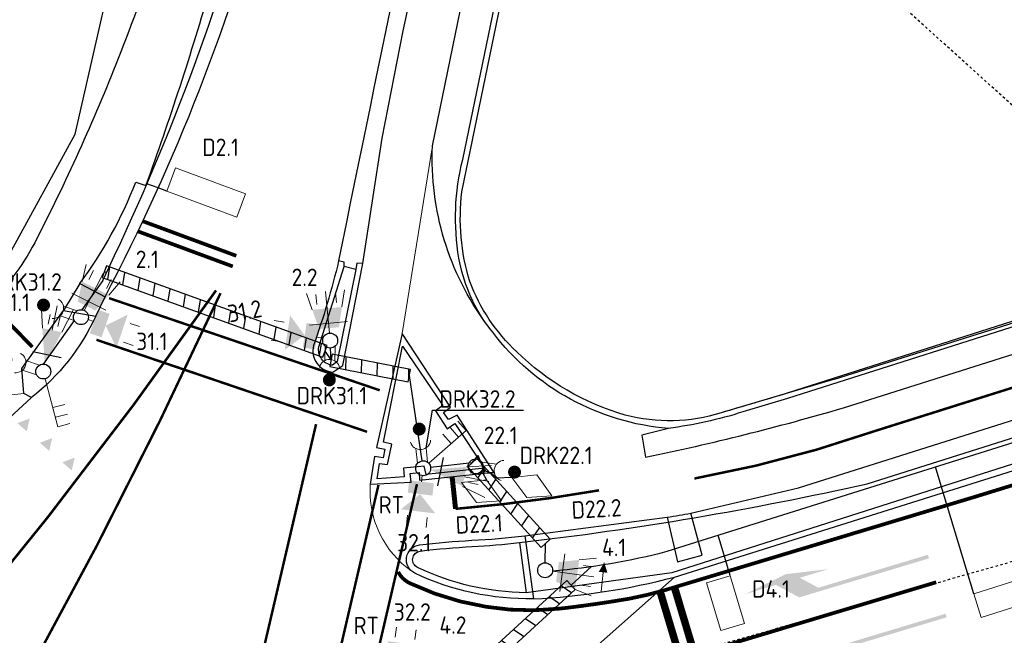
# Model space of a CAD drawing. Header units: metres. Extents: x 144112 to 146497, y 457631 to 458575.
# Tile 11 of 59: x 144699 to 144738, y 457764 to 457789. Entities that reach past the tile are written whole.
import ezdxf
from ezdxf.enums import TextEntityAlignment as Align

# ---------------------------------------------------------------- set-up
doc = ezdxf.new("R2010")
doc.units = ezdxf.units.M
doc.header["$LTSCALE"] = 0.25
for name, pattern in [('N237M200$0$030270', [0.75, 0.0675, -0.6825]), ('N237M200$0$050050', [0.25, 0.1175, -0.1325]), ('N237M200$0$11', [0.5, 0.25, -0.25]), ('STIPPELFIJN', [0.375, 0.25, -0.125])]:
    doc.linetypes.add(name, pattern=pattern)
doc.layers.get('0').update_dxf_attribs({"linetype": 'CONTINUOUS', "lineweight": 0})
for name, color, linetype, lineweight in [('INSTALLATIE', 3, 'CONTINUOUS', 0), ('LUSSEN', 7, 'CONTINUOUS', 0), ('TOPOV04', 12, 'CONTINUOUS', 0)]:
    doc.layers.add(name, color=color, linetype=linetype, lineweight=lineweight)
for name, color, linetype in [('INSTALLATIE-T-CODE', 1, 'CONTINUOUS'), ('KABEL-500', 3, 'CONTINUOUS'), ('MASTEN', 7, 'CONTINUOUS'), ('MOF', 6, 'CONTINUOUS'), ('N237M200$0$TM-L_03-27_10', 252, 'N237M200$0$030270'), ('N237M200$0$TM-L_05-05_10', 252, 'N237M200$0$050050'), ('N237M200$0$TM-L_1-1_10', 252, 'N237M200$0$11'), ('N237M200$0$TM-L_C_10', 252, 'CONTINUOUS'), ('N237M200$0$TM-L_C_15', 252, 'CONTINUOUS'), ('N237M200$0$TM-L_C_20', 252, 'CONTINUOUS'), ('N237M200$0$TM-L_C_30', 252, 'CONTINUOUS'), ('N237M200$0$TM-PIJL', 252, 'CONTINUOUS'), ('N237M200$0$TM-SYMBOOL', 252, 'CONTINUOUS'), ('ONDERGROND', 7, 'CONTINUOUS'), ('TER-T01', 3, 'CONTINUOUS'), ('TER-T02', 3, 'RASTER'), ('TOPOT05', 3, 'STIPPELFIJN'), ('VRI - uitslijper', 1, 'CONTINUOUS'), ('VRI131 installatie$0$INST-T-CODE', 252, 'CONTINUOUS'), ('VRI131 lussen$0$LUS-T-CODE', 1, 'CONTINUOUS'), ('VRI131 mantelbuis$0$BUIS', 1, 'CONTINUOUS'), ('WEG-NW-BANDEN', 7, 'CONTINUOUS'), ('WEG-NW-MARKERING', 7, 'STIPPELFIJN'), ('WEG-NW-VERHARDEBERM', 42, 'STIPPELFIJN'), ('WEG-NW-VERHARDING', 42, 'CONTINUOUS'), ('WEG-T01', 7, 'CONTINUOUS'), ('WEG-T21', 12, 'CONTINUOUS'), ('x-wegmeubilair bs', 252, 'CONTINUOUS')]:
    doc.layers.add(name, color=color, linetype=linetype)
doc.styles.add('VRI131 installatie$0$I020-1', font='ISO', dxfattribs={"height": 2})
doc.styles.add('VRI131 installatie$0$ISO', font='ISO')
doc.styles.add('VRI131 lussen$0$I020-1', font='ISO', dxfattribs={"height": 2})
doc.styles.add('VRI131 lussen$0$ISO', font='ISO')
doc.linetypes.add('RASTER', pattern='A,0.25,-0.25,[150,BLOK.SHX,S=0.25,R=0,X=0,Y=0],-0.25,0.25', length=1)

# ---------------------------------------------------------------- blocks, each defined once
blk = doc.blocks.new('Masten1')
blk.add_circle((0, 0), 0.3)
blk = doc.blocks.new('VRI131 lussen$0$V_20X1')
blk.add_lwpolyline([(0.5, 0), (0.5, -20), (-0.5, -20), (-0.5, 0)], close=True)
at = {"layer": 'VRI131 lussen$0$LUS-T-CODE', "style": 'VRI131 lussen$0$I020-1'}
blk.add_attdef('LUS', text='', height=1, rotation=270, dxfattribs=at).set_placement((0.014, -21.613), align=Align.MIDDLE)
blk = doc.blocks.new('VRI131 lussen$0$V_1X2')
blk.add_lwpolyline([(-1, 0), (1, 0), (1, -1), (-1, -1), (-1, 0)])
at = {"layer": 'VRI131 lussen$0$LUS-T-CODE', "style": 'VRI131 lussen$0$I020-1'}
blk.add_attdef('LUS', text='', height=1, rotation=270, dxfattribs=at).set_placement((0.022, -2.416), align=Align.MIDDLE)
blk = doc.blocks.new('VRI131 lussen$0$V_1X3')
blk.add_lwpolyline([(-1.5, 0), (1.5, 0), (1.5, -1), (-1.5, -1), (-1.5, 0)])
at = {"layer": 'VRI131 lussen$0$LUS-T-CODE', "style": 'VRI131 lussen$0$ISO'}
blk.add_attdef('LUS', text='', height=1, rotation=270, dxfattribs=at).set_placement((0.089, -2.407), align=Align.MIDDLE)
blk = doc.blocks.new('VRI131 installatie$0$V_VGLNT')
for p, q in [((1.948, 0.4), (2.348, 0.4)), ((0.548, 0), (0.3, 0)), ((1.948, -0.4), (2.348, -0.4))]:
    blk.add_line(p, q)
for points in [[(0.548, 0.5), (1.048, 0.5), (0.548, -0.5), (1.048, -0.5)], [(1.048, 0), (1.748, 0.7), (1.748, -0.7)]]:
    blk.add_solid(points)
at = {"layer": 'VRI131 installatie$0$INST-T-CODE', "style": 'VRI131 installatie$0$I020-1'}
blk.add_attdef('INST', text='', height=1, dxfattribs=at).set_placement((4.115, -0.001), align=Align.MIDDLE)
blk = doc.blocks.new('VRI131 installatie$0$V_3X30LNT_S')
for p, q in [((0.7, 0.769), (0.7, -0.769)), ((1.3, 0.6), (1.979, 0.769)), ((1.5, 0.4), (1.9, 0.4)), ((0.3, 0), (1.975, 0)), ((1.3, -0.6), (1.979, -0.769)), ((1.5, -0.4), (1.9, -0.4))]:
    blk.add_line(p, q)
blk.add_solid([(0.5, 0.4), (0.5, -0.4), (1.3, 0.6), (1.3, -0.6)])
at = {"layer": 'VRI131 installatie$0$INST-T-CODE', "style": 'VRI131 installatie$0$I020-1'}
blk.add_attdef('LNT', text='', height=1, dxfattribs=at).set_placement((3.534, -0.001), align=Align.MIDDLE)
blk = doc.blocks.new('VRI131 installatie$0$V_SECLNT')
for p, q in [((1.5, 0), (1.5, 0.5)), ((1.9, 0), (1.9, 0.5)), ((2.3, 0), (2.3, 0.5)), ((0.3, 0), (2.3, 0))]:
    blk.add_line(p, q)
blk = doc.blocks.new('VRI131 installatie$0$V_3X20LNT_S')
for p, q in [((1.7, 0.4), (2.666, 0.659)), ((1.7, 0), (2.7, 0)), ((1.9, 0.2), (2.3, 0.2)), ((1.9, -0.2), (2.3, -0.2)), ((1.7, -0.4), (2.666, -0.659))]:
    blk.add_line(p, q)
blk.add_solid([(0.3, 0), (1.7, 0.4), (1.7, -0.4)])
at = {"layer": 'x-wegmeubilair bs', "color": 3}
blk.add_line((0.7, 0.58), (0.7, -0.58), dxfattribs=at)
at = {"layer": 'VRI131 installatie$0$INST-T-CODE', "style": 'VRI131 installatie$0$I020-1'}
blk.add_attdef('LNT', text='', height=1, dxfattribs=at).set_placement((4.129, 0), align=Align.MIDDLE)
blk = doc.blocks.new('VRI131 installatie$0$V_DRK')
for p, q in [((0.22, 0.204), (0.818, 0.204)), ((0.22, -0.204), (0.806, -0.204))]:
    blk.add_line(p, q)
at = {"const_width": 0.259}
blk.add_lwpolyline([(1.695, -0.078, 1.135207), (1.455, 0.027, 0.843915)], format="xyb", close=True, dxfattribs=at)
blk.add_arc((1.174, -0.01), 0.416, 101.0729, 258.884)
at = {"layer": 'VRI131 installatie$0$INST-T-CODE', "style": 'VRI131 installatie$0$I020-1'}
for tag, p in [('INST1', (-1.932, 3.372)), ('INST', (-2.283, 2.08))]:
    blk.add_attdef(tag, text='', height=1, rotation=164.828, dxfattribs=at).set_placement(p, align=Align.MIDDLE)
blk.add_attdef('INST', text='', height=1, dxfattribs=at).set_placement((3.19, -0.003), align=Align.MIDDLE)
blk = doc.blocks.new('N237M200$0$vobur')
at = {"layer": 'N237M200$0$TM-PIJL'}
blk.add_hatch(color=256, dxfattribs=at).paths.add_polyline_path([(0, -0.075), (4.6, -0.075), (5.2, -0.675), (4, -0.675), (5.7, -0.975), (7.5, -0.675), (6.2, -0.675), (5.45, 0.075), (0, 0.075)])
blk = doc.blocks.new('N237M200$0$vobud')
at = {"layer": 'N237M200$0$TM-PIJL'}
blk.add_hatch(color=256, dxfattribs=at).paths.add_polyline_path([(5.45, -0.375), (7.5, 0), (5.45, 0.375), (5.45, 0.075), (0, 0.075), (0, -0.075), (5.45, -0.075)])
blk = doc.blocks.new('N237M200$0$dht')
at = {"layer": 'N237M200$0$TM-SYMBOOL'}
blk.add_hatch(color=256, dxfattribs=at).paths.add_polyline_path([(0, 0), (0, 0.5), (0.467, 0.25)])
blk = doc.blocks.new('N237_ondergrond1')
at = {"layer": 'N237M200$0$TM-L_03-27_10', "color": 8, "const_width": 0.1, "flags": 128}
blk.add_lwpolyline([(144725.818, 457770.524, 0.038704), (144733.151, 457772.457), (144775.143, 457785.677), (144784.724, 457788.971, 0.005532), (144838.297, 457811.497), (144869.757, 457825.304, -0.000414), (145299.048, 458016.079, -0.000414)], format="xyb", dxfattribs=at)
at = {"layer": 'N237M200$0$TM-L_05-05_10', "color": 8, "const_width": 0.1, "flags": 128}
for points in [[(144713.161, 457774.073), (144702.274, 457777.778)], [(144701.767, 457776.103), (144712.655, 457772.402)], [(144708.441, 457763.46), (144710.6, 457772.711)], [(144714.659, 457770.301), (144712.954, 457762.997)], [(144711.408, 457762.964), (144713.111, 457770.268)]]:
    blk.add_lwpolyline(points, dxfattribs=at)
at = {"layer": 'N237M200$0$TM-L_1-1_10', "color": 8, "const_width": 0.1, "flags": 128}
for points in [[(144696.25, 457764.569, 0.020695), (144706.576, 457778.088, 0.020695)], [(144699.088, 457762.814, 0.018609), (144706.756, 457777.977, 0.018609)]]:
    blk.add_lwpolyline(points, format="xyb", dxfattribs=at)
at = {"layer": 'N237M200$0$TM-L_C_10', "color": 8, "const_width": 0.1, "flags": 128}
blk.add_lwpolyline([(144716.212, 457769.305, 0.022292), (144721.983, 457770.05)], format="xyb", dxfattribs=at)
at = {"layer": 'N237M200$0$TM-L_C_15', "color": 8, "const_width": 0.15, "flags": 128}
blk.add_lwpolyline([(144713.903, 457766.769, 0.162262), (144714.383, 457766.31, 0.071794), (144717.44, 457765.369, 0.068999), (144720.355, 457765.291, 0.006363), (144720.678, 457765.325, 0.008686), (144722.454, 457765.571, 0.037571), (144724.646, 457766.041), (144737.069, 457769.778), (144747.577, 457773.015), (144752.447, 457774.561), (144757.729, 457776.309), (144767.069, 457779.505), (144780.576, 457784.231), (144796.659, 457787.495, 0.006962), (144810.002, 457792.766, 0.00754), (144822.124, 457797.884)], format="xyb", dxfattribs=at)
for points in [[(144707.392, 457779.48), (144703.629, 457780.872)], [(144707.248, 457779.054), (144703.434, 457780.464)], [(144699.186, 457775.813), (144697.363, 457777.696)], [(144722.776, 457762.565), (144724.801, 457763.13), (144735.549, 457766.355)]]:
    blk.add_lwpolyline(points, dxfattribs=at)
at = {"layer": 'N237M200$0$TM-L_C_20', "color": 8, "const_width": 0.2}
blk.add_lwpolyline([(144716.073, 457770.602), (144716.212, 457769.305)], dxfattribs=at)
at = {"layer": 'N237M200$0$TM-L_C_30', "color": 8, "const_width": 0.3, "flags": 128}
for points in [[(144725.255, 457763.266), (144724.442, 457765.98)], [(144725.83, 457763.438), (144725.017, 457766.152)]]:
    blk.add_lwpolyline(points, dxfattribs=at)
at = {"layer": 'TER-T01', "color": 8}
for points in [[(144717.459, 457776.729, -0.112845), (144716.349, 457779.381, -0.105521), (144716.502, 457783.355), (144720.727, 457803.762)], [(144745.735, 457779.117), (144729.553, 457773.957, -0.003169), (144726.892, 457773.167, -0.141869), (144723.041, 457773.074, -0.126156), (144718.677, 457775.622, -0.116354), (144716.786, 457778.447, -0.105106), (144716.466, 457782.053), (144720.541, 457801.813)], [(144717.708, 457776.404, -0.015885), (144717.459, 457776.729)]]:
    blk.add_lwpolyline(points, format="xyb", dxfattribs=at)
at = {"layer": 'TER-T02', "color": 8, "flags": 128}
blk.add_lwpolyline([(144674.603, 457772.49), (144675.189, 457771.158), (144689.659, 457773.657), (144692.162, 457774.498), (144694.458, 457775.723), (144696.55, 457777.331), (144698.265, 457779.546), (144700.911, 457784.368), (144705.284, 457803.53)], dxfattribs=at)
at = {"layer": 'TOPOT05', "color": 8, "flags": 128}
blk.add_lwpolyline([(144745.735, 457779.117), (144720.541, 457801.813)], dxfattribs=at)
at = {"layer": 'TOPOV04', "color": 8}
for points in [[(144714.062, 457776.363), (144715.285, 457783.898)], [(144698.85, 457773.944), (144690.158, 457772.978)], [(144684.411, 457760.177), (144699.15, 457773.782)], [(144720.196, 457762.287), (144725.016, 457766.561)]]:
    blk.add_lwpolyline(points, dxfattribs=at)
blk.add_lwpolyline([(144712.781, 457770.294, 0.264683), (144714.456, 457766.794)], format="xyb", dxfattribs=at)
at = {"layer": 'WEG-NW-BANDEN', "color": 8, "flags": 128}
for points in [[(144718.783, 457767.949, 0.0263), (144732.773, 457770.316), (144774.285, 457783.43, 0.001877), (144777.141, 457784.405, 0.001877)], [(144775.372, 457783.374, -0.010596), (144751.724, 457775.282), (144724.915, 457766.738), (144719.057, 457765.935)]]:
    blk.add_lwpolyline(points, format="xyb", dxfattribs=at)
at = {"layer": 'WEG-NW-BANDEN', "color": 8}
blk.add_arc((144292.768, 459180.432), 1496, 286.345315, 293.670926, dxfattribs=at)
at = {"layer": 'WEG-NW-MARKERING', "color": 8}
blk.add_line((144705.045, 457757.648), (144741.903, 457768.132), dxfattribs=at)
blk.add_arc((144292.768, 459180.432), 1503.25, 286.181603, 293.954798, dxfattribs=at)
at = {"layer": 'WEG-NW-VERHARDEBERM', "color": 8}
blk.add_arc((144292.768, 459180.432), 1504.5, 286.136598, 291.010355, dxfattribs=at)
at = {"layer": 'WEG-NW-VERHARDING', "color": 8}
for q in [(144772.931, 457787.617), (144726.892, 457773.167)]:
    blk.add_line((144731.455, 457774.514), q, dxfattribs=at)
for radius, start in [(1496.45, 285.677027), (1503.7, 286.181603)]:
    blk.add_arc((144292.768, 459180.432), radius, start, 293.954798, dxfattribs=at)
at = {"layer": 'WEG-T01', "color": 8}
for points in [[(144724.775, 457772.539), (144723.702, 457772.272), (144723.859, 457771.383, 0.020911), (144731.817, 457773.37), (144775.63, 457787.211, 0.016931), (144788.49, 457791.901, 0.006032), (144841.124, 457814.093), (144940.041, 457857.921), (145123.215, 457939.501), (145185.732, 457967.151, -0.000834), (145301.91, 458018.862, -0.000834)], [(144711.01, 457820.968, 0.00589), (144706.455, 457798.713), (144705.773, 457796.231, -0.013935), (144702.645, 457787.415, -0.024776), (144699.281, 457780.007, -0.091512), (144697.295, 457777.44, -0.048894), (144692.422, 457773.873, -0.079056), (144690.158, 457772.978)], [(144701.102, 457778.372, 0.066946), (144703.347, 457782.448), (144703.756, 457782.302, 0.016492), (144706.367, 457790.322), (144707.894, 457796.101), (144713, 457820.555)], [(144702.111, 457777.835, 0.057014), (144708.741, 457794.86, 0.013769), (144710.906, 457804.565), (144714.018, 457820.344)], [(144716.717, 457803.977, 0.004281), (144711.508, 457779.284)], [(144712.478, 457779.176), (144713.258, 457784.209, -0.006594), (144717.355, 457803.91), (144716.717, 457803.977)], [(144775.249, 457788.097), (144774.833, 457787.974), (144774.783, 457788.109), (144729.561, 457773.744), (144727.768, 457773.203, -0.043439), (144724.775, 457772.539)], [(144717.459, 457776.729, -0.171822), (144715.285, 457783.898)], [(144711.508, 457779.284, -0.02699), (144710.498, 457775.873, 0.467101), (144711.275, 457774.804), (144711.67, 457775.063), (144712.478, 457779.176)], [(144701.735, 457777.054, -0.120007), (144699.15, 457773.782)], [(144724.775, 457772.539, -0.213252), (144717.708, 457776.404)], [(144724.729, 457768.971, 0.009877), (144725.675, 457769.13)], [(144719.343, 457765.686, -0.114929), (144714.578, 457766.718, -0.751274), (144714.761, 457767.855, -0.017332), (144716.867, 457768.04, 0.017124), (144718.998, 457768.226)], [(144719.343, 457765.686, 0.051644), (144725.016, 457766.561)]]:
    blk.add_lwpolyline(points, format="xyb", dxfattribs=at)
for points in [[(144715.285, 457783.898), (144718.032, 457797.292), (144719.636, 457804.42)], [(144725.016, 457766.561), (144762.826, 457778.443), (144775.719, 457783.12)], [(144712.197, 457778.934), (144711.734, 457779.049)], [(144701.102, 457778.372), (144700.439, 457777.276)], [(144701.102, 457778.372), (144702.111, 457777.835)], [(144701.735, 457777.054), (144702.111, 457777.835)], [(144698.85, 457773.944), (144698.766, 457774.949), (144700.439, 457777.276)], [(144700.439, 457777.276), (144701.735, 457777.054)], [(144712.781, 457770.294), (144714.425, 457770.381), (144714.388, 457770.729), (144714.748, 457770.762), (144714.767, 457770.463), (144717.753, 457770.783), (144716.27, 457773.079), (144715.934, 457772.894), (144715.73, 457773.178), (144716.011, 457773.388), (144714.062, 457776.363)], [(144714.062, 457776.363), (144713.036, 457771.774), (144713.368, 457771.709), (144713.293, 457771.357), (144712.949, 457771.409), (144712.781, 457770.294)], [(144725.675, 457769.13), (144730.01, 457770.147), (144746.732, 457775.428)], [(144699.15, 457773.782), (144698.85, 457773.944)], [(144718.998, 457768.226), (144724.729, 457768.971)], [(144724.729, 457768.971), (144725.142, 457767.17), (144726.13, 457767.448), (144725.675, 457769.13)], [(144718.998, 457768.226), (144719.343, 457765.686)]]:
    blk.add_lwpolyline(points, dxfattribs=at)
at = {"layer": 'WEG-T21', "color": 8}
blk.add_lwpolyline([(144712.197, 457778.934), (144711.448, 457775.228), (144711.255, 457775.078, -0.433723), (144710.713, 457775.821), (144711.734, 457779.049)], format="xyb", dxfattribs=at)
for points in [[(144711.734, 457779.049), (144711.731, 457779.221), (144711.508, 457779.284)], [(144712.478, 457779.176), (144712.239, 457779.178), (144712.197, 457778.934)]]:
    blk.add_lwpolyline(points, dxfattribs=at)
blk.add_lwpolyline([(144714.079, 457775.85), (144715.693, 457773.455), (144715.399, 457773.243), (144715.874, 457772.525), (144716.179, 457772.734), (144717.381, 457770.935), (144715.026, 457770.682), (144714.949, 457771.027), (144714.121, 457770.946), (144714.149, 457770.592), (144713.059, 457770.512), (144713.151, 457771.132), (144713.474, 457771.087), (144713.644, 457771.909), (144713.311, 457771.986)], close=True, dxfattribs=at)
blk.add_lwpolyline([(144718.783, 457767.949), (144719.057, 457765.935, -0.108122), (144714.685, 457766.944, -0.751274), (144714.791, 457767.607, -0.017332), (144716.88, 457767.79, 0.015166)], format="xyb", close=True, dxfattribs=at)
at = {"layer": 'N237M200$0$TM-PIJL', "color": 8}
for name, p, rotation in [('N237M200$0$vobur', (144735.234, 457767.386), 196.7324826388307), ('N237M200$0$vobud', (144735.946, 457765.016), 196.7333300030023)]:
    blk.add_blockref(name, p, dxfattribs=dict(at, rotation=rotation))
at = {"layer": 'N237M200$0$TM-SYMBOOL', "color": 8, "rotation": 48.95615827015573}
for p in [(144698.961, 457772.423), (144699.866, 457771.635), (144700.771, 457770.848)]:
    blk.add_blockref('N237M200$0$dht', p, dxfattribs=at)

msp = doc.modelspace()

# ---------------------------------------------------------------- hatches: boundary and pattern name
at = {"layer": 'VRI131 mantelbuis$0$BUIS'}
h = msp.add_hatch(dxfattribs=at)
h.set_pattern_fill('LINE', color=256, scale=0.2, angle=261.135, style=0)
h.paths.add_polyline_path([(144711.04, 457775.878), (144702.164, 457779.083), (144701.994, 457778.613), (144710.871, 457775.408)])
h = msp.add_hatch(dxfattribs=at)
h.set_pattern_fill('LINE', color=256, scale=0.2, angle=269.001, style=0)
h.paths.add_polyline_path([(144714.401, 457774.906), (144711.251, 457775.525), (144711.155, 457775.034), (144714.304, 457774.416)])
h = msp.add_hatch(dxfattribs=at)
h.set_pattern_fill('LINE', color=256, scale=0.2, angle=236.097, style=0)
h.paths.add_polyline_path([(144720.021, 457768.09), (144717.069, 457771.33), (144716.7, 457770.993), (144719.651, 457767.753)])
h = msp.add_hatch(dxfattribs=at)
h.set_pattern_fill('LINE', color=256, scale=0.2, angle=326.223, style=0)
h.set_pattern_definition([(326.223, (1.1745, -0.0678), (0.353035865, 0.5278168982), [])])
h.paths.add_polyline_path([(144720.69, 457766.425), (144716.259, 457762.37), (144716.597, 457762.001), (144721.027, 457766.056)])

# ---------------------------------------------------------------- linework, layer by layer
for points in [[(144717.458, 457770.479), (144718.053, 457769.625), (144717.051, 457769.556), (144716.449, 457770.368), (144717.458, 457770.479)], [(144719.484, 457770.679), (144720.079, 457769.825), (144719.077, 457769.756), (144718.474, 457770.568), (144719.484, 457770.679)]]:
    msp.add_lwpolyline(points)
at = {"layer": 'INSTALLATIE'}
msp.add_line((144722.065, 457765.979), (144722.189, 457767.131), dxfattribs=at)
msp.add_lwpolyline([(144722.191, 457767.151, 0, 0.35, 0), (144722.148, 457766.754, 0.35, 0.35, 0)], format="xyseb", dxfattribs=at)
at = {"layer": 'KABEL-500'}
for p, q in [((144704.245, 457782.207), (144703.797, 457782.372)), ((144702.079, 457778.848), (144702.17, 457778.804)), ((144702.018, 457778.491), (144701.176, 457777.311, 34.875)), ((144700.871, 457776.885, 47.482), (144699.615, 457775.127, 99.458)), ((144710.955, 457775.643), (144711.203, 457775.28)), ((144711.203, 457775.281), (144711.181, 457775.773)), ((144714.865, 457771.236), (144714.352, 457774.661)), ((144716.884, 457771.162), (144715.207, 457770.973)), ((144717.363, 457770.852), (144717.119, 457771.456)), ((144735.832, 457769.96), (144735.522, 457770.993)), ((144727.045, 457767.352), (144726.776, 457768.245)), ((144719.821, 457767.137, -79.57), (144719.836, 457767.922)), ((144721.681, 457766.992), (144720.861, 457766.241))]:
    msp.add_line(p, q, dxfattribs=at)
for points in [[(144702.018, 457778.491, 0.046241), (144708.246, 457795.064, 0.002788), (144708.726, 457797.014, 0.002788)], [(144720.115, 457766.819, 0.043641), (144724.729, 457767.602), (144762.495, 457779.47), (144768.874, 457781.784), (144769.251, 457780.774)]]:
    msp.add_lwpolyline(points, format="xyb", dxfattribs=at)
msp.add_lwpolyline([(144716.884, 457771.162), (144717.119, 457771.456)], dxfattribs=at)
at = {"layer": 'MOF', "const_width": 0.0673}
msp.add_lwpolyline([(144717.329, 457770.851, -1.135207), (144717.396, 457770.841, -0.843915)], format="xyb", close=True, dxfattribs=at)
at = {"layer": 'VRI - uitslijper'}
for p, q in [((144704.598, 457782.076), (144704.245, 457782.207)), ((144717.311, 457770.736), (144717.458, 457770.479)), ((144717.609, 457770.768), (144717.877, 457770.533)), ((144718.474, 457770.568), (144717.877, 457770.533)), ((144737.058, 457765.887), (144735.833, 457769.959)), ((144727.264, 457766.624), (144727.045, 457767.352))]:
    msp.add_line(p, q, dxfattribs=at)
for points in [[(144717.363, 457770.85), (144717.311, 457770.736)], [(144717.363, 457770.85), (144717.609, 457770.768)]]:
    msp.add_lwpolyline(points, dxfattribs=at)
at = {"layer": 'VRI131 mantelbuis$0$BUIS'}
for points in [[(144711.04, 457775.878), (144702.164, 457779.083), (144701.994, 457778.613), (144710.871, 457775.408)], [(144714.401, 457774.906), (144711.251, 457775.525), (144711.155, 457775.034), (144714.304, 457774.416)], [(144720.021, 457768.09), (144717.069, 457771.33), (144716.7, 457770.993), (144719.651, 457767.753)], [(144720.69, 457766.425), (144716.259, 457762.37), (144716.597, 457762.001), (144721.027, 457766.056)]]:
    msp.add_lwpolyline(points, close=True, dxfattribs=at)
at = {"layer": 'x-wegmeubilair bs', "color": 1}
for p, q in [((144715.027, 457771.762), (144715.287, 457773.278)), ((144715.287, 457773.278), (144718.939, 457773.278))]:
    msp.add_line(p, q, dxfattribs=at)

# ---------------------------------------------------------------- block references
at = {"layer": 'INSTALLATIE'}
ref = msp.add_blockref('VRI131 installatie$0$V_3X30LNT_S', (144701.142, 457777.013), dxfattribs=dict(at, rotation=63.16177389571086))
ref.add_attrib('LNT', '2.1', dxfattribs={"layer": 'VRI131 installatie$0$INST-T-CODE', "color": 1, "height": 0.7, "style": 'VRI131 installatie$0$I020-1'}).set_placement((144703.81, 457779.339), align=Align.MIDDLE)
ref = msp.add_blockref('VRI131 installatie$0$V_3X30LNT_S', (144711.167, 457776.073), dxfattribs=dict(at, rotation=95.4831486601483))
ref.add_attrib('LNT', '2.2', dxfattribs={"layer": 'VRI131 installatie$0$INST-T-CODE', "color": 1, "height": 0.7, "style": 'VRI131 installatie$0$I020-1'}).set_placement((144710.139, 457778.615), align=Align.MIDDLE)
ref = msp.add_blockref('VRI131 installatie$0$V_DRK', (144701.142, 457777.013), dxfattribs=dict(at, rotation=162.3628334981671))
ref.add_attrib('INST', 'DRK31.2', dxfattribs={"layer": 'VRI131 installatie$0$INST-T-CODE', "color": 1, "height": 0.7, "style": 'VRI131 installatie$0$I020-1'}).set_placement((144698.895, 457778.431), align=Align.MIDDLE)
ref = msp.add_blockref('VRI131 installatie$0$V_3X20LNT_S', (144699.627, 457774.827), dxfattribs=dict(at, rotation=78.01054523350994))
ref.add_attrib('LNT', '21.1', dxfattribs={"layer": 'VRI131 installatie$0$INST-T-CODE', "color": 1, "height": 0.7, "style": 'VRI131 installatie$0$I020-1'}).set_placement((144698.467, 457777.609), align=Align.MIDDLE)
ref = msp.add_blockref('VRI131 installatie$0$V_VGLNT', (144701.142, 457777.013), dxfattribs=dict(at, rotation=341.2219876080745))
ref.add_attrib('INST', '31.1', dxfattribs={"layer": 'VRI131 installatie$0$INST-T-CODE', "color": 1, "height": 0.7, "style": 'VRI131 installatie$0$I020-1'}).set_placement((144703.995, 457776.042), align=Align.MIDDLE)
ref = msp.add_blockref('VRI131 installatie$0$V_VGLNT', (144711.177, 457776.125), dxfattribs=dict(at, rotation=171.2165954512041))
ref.add_attrib('INST', '31.2', dxfattribs={"layer": 'VRI131 installatie$0$INST-T-CODE', "color": 1, "height": 0.7, "rotation": 9.9946, "style": 'VRI131 installatie$0$I020-1'}).set_placement((144707.732, 457777.259), align=Align.MIDDLE)
ref = msp.add_blockref('VRI131 installatie$0$V_DRK', (144699.627, 457774.827), dxfattribs=dict(at, rotation=162.3628334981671))
ref.add_attrib('INST', 'DRK21.1', dxfattribs={"layer": 'VRI131 installatie$0$INST-T-CODE', "color": 1, "height": 0.7, "style": 'VRI131 installatie$0$I020-1'}).set_placement((144696.138, 457774.676), align=Align.MIDDLE)
ref = msp.add_blockref('VRI131 installatie$0$V_DRK', (144711.167, 457776.073), dxfattribs=dict(at, rotation=269.0905288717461))
ref.add_attrib('INST', 'DRK31.1', dxfattribs={"layer": 'VRI131 installatie$0$INST-T-CODE', "color": 1, "height": 0.7, "style": 'VRI131 installatie$0$I020-1'}).set_placement((144711.236, 457773.859), align=Align.MIDDLE)
for p, rotation in [((144699.627, 457774.827), 284.8590811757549), ((144714.909, 457770.939), 41.31373705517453)]:
    msp.add_blockref('VRI131 installatie$0$V_SECLNT', p, dxfattribs=dict(at, rotation=rotation))
ref = msp.add_blockref('VRI131 installatie$0$V_DRK', (144714.909, 457770.939), dxfattribs=dict(at, rotation=96.04633629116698))
ref.add_attrib('INST', 'DRK32.2', dxfattribs={"layer": 'VRI131 installatie$0$INST-T-CODE', "color": 1, "height": 0.7, "style": 'VRI131 installatie$0$I020-1'}).set_placement((144717.094, 457773.727), align=Align.MIDDLE)
ref = msp.add_blockref('VRI131 installatie$0$V_3X20LNT_S', (144714.909, 457770.939), dxfattribs=dict(at, rotation=348.4851866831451))
ref.add_attrib('LNT', '22.1', dxfattribs={"layer": 'VRI131 installatie$0$INST-T-CODE', "color": 1, "height": 0.7, "style": 'VRI131 installatie$0$I020-1'}).set_placement((144718.024, 457772.259), align=Align.MIDDLE)
ref = msp.add_blockref('VRI131 installatie$0$V_DRK', (144717.019, 457771.014), dxfattribs=dict(at, rotation=351.9329634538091))
ref.add_attrib('INST', 'DRK22.1', dxfattribs={"layer": 'VRI131 installatie$0$INST-T-CODE', "color": 1, "height": 0.7, "style": 'VRI131 installatie$0$I020-1'}).set_placement((144720.254, 457771.456), align=Align.MIDDLE)
ref = msp.add_blockref('VRI131 installatie$0$V_VGLNT', (144714.909, 457770.939), dxfattribs=dict(at, rotation=263.174452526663))
ref.add_attrib('INST', '32.1', dxfattribs={"layer": 'VRI131 installatie$0$INST-T-CODE', "color": 1, "height": 0.7, "style": 'VRI131 installatie$0$I020-1'}).set_placement((144714.55, 457767.947), align=Align.MIDDLE)
ref = msp.add_blockref('VRI131 installatie$0$V_3X30LNT_S', (144719.815, 457766.837, -110), dxfattribs=dict(at, rotation=352.1361678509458))
ref.add_attrib('LNT', '4.1', dxfattribs={"layer": 'VRI131 installatie$0$INST-T-CODE', "color": 1, "height": 0.7, "style": 'VRI131 installatie$0$I020-1'}).set_placement((144722.591, 457767.758, -110), align=Align.MIDDLE)
ref = msp.add_blockref('VRI131 installatie$0$V_VGLNT', (144713.934, 457762.164), dxfattribs=dict(at, rotation=82.76245476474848))
ref.add_attrib('INST', '32.2', dxfattribs={"layer": 'VRI131 installatie$0$INST-T-CODE', "color": 1, "height": 0.7, "style": 'VRI131 installatie$0$I020-1'}).set_placement((144714.471, 457765.159), align=Align.MIDDLE)
ref = msp.add_blockref('VRI131 installatie$0$V_3X30LNT_S', (144713.934, 457762.164), dxfattribs=dict(at, rotation=21.9630712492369))
ref.add_attrib('LNT', '4.2', dxfattribs={"layer": 'VRI131 installatie$0$INST-T-CODE', "color": 1, "height": 0.7, "style": 'VRI131 installatie$0$I020-1'}).set_placement((144716.105, 457764.633), align=Align.MIDDLE)
at = {"layer": 'LUSSEN'}
ref = msp.add_blockref('VRI131 lussen$0$V_1X3', (144706.005, 457781.556), dxfattribs=dict(at, rotation=159.703729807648))
ref.add_attrib('LUS', 'D2.1', dxfattribs={"layer": 'VRI131 lussen$0$LUS-T-CODE', "height": 0.7, "style": 'VRI131 lussen$0$ISO'}).set_placement((144706.757, 457783.844), align=Align.MIDDLE)
ref = msp.add_blockref('VRI131 lussen$0$V_20X1', (144737.209, 457765.41), dxfattribs=dict(at, rotation=107.6068741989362))
ref.add_attrib('LUS', 'D5.3', dxfattribs={"layer": 'VRI131 lussen$0$LUS-T-CODE', "height": 0.7, "style": 'VRI131 lussen$0$I020-1'}).set_placement((144757.806, 457771.961), align=Align.MIDDLE)
ref = msp.add_blockref('VRI131 lussen$0$V_20X1', (144738.164, 457762.452), dxfattribs=dict(at, rotation=107.3743770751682))
ref.add_attrib('LUS', 'D5.4', dxfattribs={"layer": 'VRI131 lussen$0$LUS-T-CODE', "height": 0.7, "style": 'VRI131 lussen$0$I020-1'}).set_placement((144758.787, 457768.919), align=Align.MIDDLE)
ref = msp.add_blockref('VRI131 lussen$0$V_1X2', (144726.593, 457765.371), dxfattribs=dict(at, rotation=106.7424263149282))
ref.add_attrib('LUS', 'D4.1', dxfattribs={"layer": 'VRI131 lussen$0$LUS-T-CODE', "height": 0.7, "style": 'VRI131 lussen$0$I020-1'}).set_placement((144728.9, 457766.088), align=Align.MIDDLE)
at = {"layer": 'MASTEN', "rotation": 281.4333982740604}
for p in [(144701.142, 457777.013), (144711.167, 457776.073), (144699.627, 457774.827), (144714.909, 457770.939), (144717.019, 457771.014), (144719.815, 457766.837, -110)]:
    msp.add_blockref('Masten1', p, dxfattribs=at)
at = {"layer": 'ONDERGROND'}
msp.add_blockref('N237_ondergrond1', (0, 0), dxfattribs=at)

# ---------------------------------------------------------------- texts
at = {"layer": 'INSTALLATIE-T-CODE', "color": 1, "style": 'VRI131 installatie$0$ISO'}
msp.add_text('RT', height=0.7, dxfattribs=at).set_placement((144713.121, 457769.118, -110))
at = {"layer": 'VRI131 lussen$0$LUS-T-CODE', "style": 'VRI131 lussen$0$I020-1'}
for tag, p in [('D22.2', (144721.883, 457769.306, 6.412)), ('D22.1', (144717.163, 457768.701, 6.412))]:
    msp.add_attdef(tag, text='D', height=0.7, rotation=3.1434, dxfattribs=at).set_placement(p, align=Align.MIDDLE)
at = {"layer": 'x-wegmeubilair bs', "color": 1, "style": 'VRI131 installatie$0$ISO'}
msp.add_text('RT', height=0.7, dxfattribs=at).set_placement((144712.111, 457764.264, -110))

doc.saveas('drawing.dxf')
